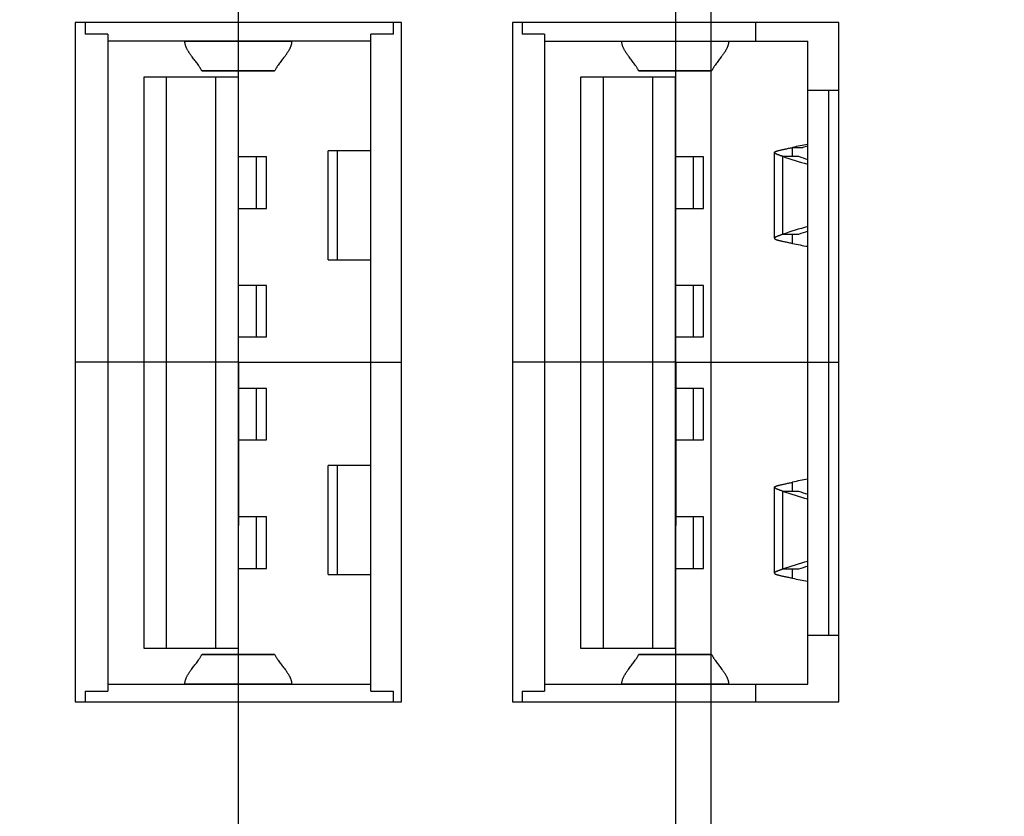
# Model space of a CAD drawing. Header units: inches. Extents: x 0.2 to 16.8, y 0.2 to 10.8.
# Tile 8 of 18: x 8.96 to 9.714, y 6.592 to 7.202. Entities that reach past the tile are written whole.
import ezdxf

# ---------------------------------------------------------------- set-up
doc = ezdxf.new("R2010")
doc.units = ezdxf.units.IN
doc.header["$LTSCALE"] = 0.935
doc.header["$MEASUREMENT"] = 0
doc.linetypes.add('CENTER', pattern=[0.6, 0.375, -0.075, 0.075, -0.075])
doc.layers.get('0').update_dxf_attribs({"linetype": 'CONTINUOUS'})
doc.layers.add('02___PRT_ALL_AXES', color=7, linetype='CONTINUOUS')
doc.layers.add('DIMENSIONS', color=7, linetype='CONTINUOUS')
doc.styles.get("Standard").update_dxf_attribs({"font": 'txt', "width": 0.8})
doc.dimstyles.new('DIMSTYLE_1', dxfattribs={"dimtxt": 0.125, "dimasz": 0.18, "dimexe": 0.18, "dimexo": 0.0625, "dimgap": 0.09, "dimtad": 0, "dimtih": 1, "dimtoh": 1, "dimdec": 3, "dimzin": 4, "dimdsep": 46, "dimtxsty": 'STANDARD', "dimblk": '_FILLED', "dimblk1": '_FILLED', "dimblk2": '_FILLED', "dimcen": 0.09, "dimadec": 0, "dimazin": 0, "dimtp": 0.01, "dimtm": 0.01, "dimtfac": 1, "dimtdec": 3, "dimtofl": 0, "dimtmove": 0, "dimatfit": 3, "dimldrblk": '_FILLED', "dimfxl": 1, "dimtolj": 1, "dimtzin": 4, "dimarcsym": 0})

# ---------------------------------------------------------------- blocks, each defined once
blk = doc.blocks.new('*D14')
at = {"layer": 'DIMENSIONS', "color": 2, "linetype": 'CONTINUOUS'}
blk.add_line((8.79373, 7.26253), (8.79373, 8.94453), dxfattribs=at)
at = {"layer": 'DIMENSIONS', "color": 2, "linetype": 'CONTINUOUS', "insert": (8.73123, 9.00703), "char_height": 0.125, "width": 1.325, "attachment_point": 1, "rotation": 90, "line_spacing_factor": 0.9}
blk.add_mtext('1.057{\\Ftxt.shx;\\W1.000000;\\H0.125000; }[26.85]', dxfattribs=at)
blk = doc.blocks.new('_FILLED')
at = {"color": 0, "linetype": 'BYBLOCK'}
blk.add_solid([(0, 0), (-1, 0.1736), (-1, -0.1736)], dxfattribs=at)
blk = doc.blocks.new('*D15')
at = {"layer": 'DIMENSIONS', "color": 2, "linetype": 'CONTINUOUS'}
blk.add_line((8.45873, 7.26253), (8.45873, 8.94453), dxfattribs=at)
at = {"layer": 'DIMENSIONS', "color": 2, "linetype": 'CONTINUOUS', "insert": (8.39623, 9.00703), "char_height": 0.125, "width": 1.325, "attachment_point": 1, "rotation": 90, "line_spacing_factor": 0.9}
blk.add_mtext('1.392{\\Ftxt.shx;\\W1.000000;\\H0.125000; }[35.36]', dxfattribs=at)
blk = doc.blocks.new('*D17')
at = {"layer": 'DIMENSIONS', "color": 2, "linetype": 'CONTINUOUS'}
blk.add_line((7.65773, 6.66692), (7.65773, 8.94453), dxfattribs=at)
at = {"layer": 'DIMENSIONS', "color": 2, "linetype": 'CONTINUOUS', "insert": (7.59523, 9.00703), "char_height": 0.125, "width": 1.225, "attachment_point": 1, "rotation": 90, "line_spacing_factor": 0.9}
blk.add_mtext('2.193{\\Ftxt.shx;\\W1.000000;\\H0.125000; }[55.7]', dxfattribs=at)
blk = doc.blocks.new('*D26')
at = {"layer": 'DIMENSIONS', "color": 2, "linetype": 'CONTINUOUS'}
blk.add_line((9.12773, 6.46463), (9.12773, 8.94453), dxfattribs=at)
at = {"layer": 'DIMENSIONS', "color": 2, "linetype": 'CONTINUOUS', "insert": (9.06523, 9.00703), "char_height": 0.125, "width": 1.225, "attachment_point": 1, "rotation": 90, "line_spacing_factor": 0.9}
blk.add_mtext('.723{\\Ftxt.shx;\\W1.000000;\\H0.125000; }[18.36]', dxfattribs=at)
blk = doc.blocks.new('*D27')
at = {"layer": 'DIMENSIONS', "color": 2, "linetype": 'CONTINUOUS'}
blk.add_line((9.46273, 6.46463), (9.46273, 8.94453), dxfattribs=at)
at = {"layer": 'DIMENSIONS', "color": 2, "linetype": 'CONTINUOUS', "insert": (9.40023, 9.00703), "char_height": 0.125, "width": 1.125, "attachment_point": 1, "rotation": 90, "line_spacing_factor": 0.9}
blk.add_mtext('.388{\\Ftxt.shx;\\W1.000000;\\H0.125000; }[9.86]', dxfattribs=at)
blk = doc.blocks.new('*D28')
at = {"layer": 'DIMENSIONS', "color": 2, "linetype": 'CONTINUOUS'}
for p, q in [((9.68746, 8.67091), (9.68746, 8.94453)), ((9.48973, 8.52366), (9.68746, 8.67091)), ((9.48973, 5.72263), (9.48973, 8.52366))]:
    blk.add_line(p, q, dxfattribs=at)
at = {"layer": 'DIMENSIONS', "color": 2, "linetype": 'CONTINUOUS', "insert": (9.62496, 9.00703), "char_height": 0.125, "width": 1.125, "attachment_point": 1, "rotation": 90, "line_spacing_factor": 0.9}
blk.add_mtext('.361{\\Ftxt.shx;\\W1.000000;\\H0.125000; }[9.17]', dxfattribs=at)

msp = doc.modelspace()

# ---------------------------------------------------------------- linework, layer by layer
at = {"color": 6, "linetype": 'CONTINUOUS'}
for p, q in [((9.00273, 7.20003), (9.00273, 6.68003)), ((9.25273, 7.20003), (9.00273, 7.20003)), ((9.01036, 7.20003), (9.01036, 7.19099)), ((9.24658, 7.19099), (9.24658, 7.20003)), ((9.25273, 6.68003), (9.25273, 7.20003)), ((9.33773, 7.20003), (9.33773, 6.68003)), ((9.58773, 7.20003), (9.33773, 7.20003)), ((9.345, 7.20003), (9.345, 7.19099)), ((9.52414, 7.18565), (9.52414, 7.20003)), ((9.58773, 6.68003), (9.58773, 7.20003)), ((9.02768, 7.19099), (9.01036, 7.19099)), ((9.02768, 7.19099), (9.02768, 6.6882)), ((9.22926, 6.6882), (9.22926, 7.19099)), ((9.24658, 7.19099), (9.22926, 7.19099)), ((9.36233, 7.19099), (9.345, 7.19099)), ((9.36233, 7.19099), (9.36233, 6.6882)), ((9.22926, 7.18565), (9.02768, 7.18565)), ((9.36233, 7.18565), (9.5639, 7.18565)), ((9.5639, 6.69353), (9.5639, 7.18565)), ((9.12768, 7.1581), (9.05524, 7.1581)), ((9.07256, 7.1581), (9.07256, 6.72109)), ((9.09958, 7.16324), (9.15578, 7.16324)), ((9.09993, 7.1629), (9.15543, 7.1629)), ((9.11036, 7.1581), (9.11036, 6.72109)), ((9.12768, 7.1581), (9.12768, 6.72109)), ((9.38989, 7.1581), (9.38989, 6.72109)), ((9.46233, 7.1581), (9.38989, 7.1581)), ((9.40721, 7.1581), (9.40721, 6.72109)), ((9.43423, 7.16324), (9.49043, 7.16324)), ((9.43458, 7.1629), (9.49008, 7.1629)), ((9.445, 7.1581), (9.445, 6.72109)), ((9.46233, 7.1581), (9.46233, 6.72109)), ((9.5639, 7.14825), (9.58773, 7.14825)), ((9.57965, 7.14825), (9.57965, 6.73093)), ((9.55209, 7.09758), (9.55209, 7.10436)), ((9.14934, 7.09707), (9.12768, 7.09707)), ((9.14161, 7.0577), (9.14161, 7.09707)), ((9.14934, 7.0577), (9.14934, 7.09707)), ((9.19658, 7.01833), (9.19658, 7.1018)), ((9.22926, 7.1018), (9.19658, 7.1018)), ((9.20339, 7.1018), (9.20339, 7.01833)), ((9.48398, 7.09707), (9.46233, 7.09707)), ((9.47626, 7.0577), (9.47626, 7.09707)), ((9.48398, 7.0577), (9.48398, 7.09707)), ((9.53831, 7.03484), (9.53831, 7.10048)), ((9.54445, 7.09758), (9.54445, 7.03775)), ((9.12768, 7.0577), (9.14934, 7.0577)), ((9.46233, 7.0577), (9.48398, 7.0577)), ((9.55209, 7.03096), (9.55209, 7.03775)), ((9.19658, 7.01833), (9.22926, 7.01833)), ((9.14934, 6.99865), (9.12768, 6.99865)), ((9.14161, 6.95928), (9.14161, 6.99865)), ((9.14934, 6.95928), (9.14934, 6.99865)), ((9.48398, 6.99865), (9.46233, 6.99865)), ((9.47626, 6.95928), (9.47626, 6.99865)), ((9.48398, 6.95928), (9.48398, 6.99865)), ((9.12768, 6.95928), (9.14934, 6.95928)), ((9.46233, 6.95928), (9.48398, 6.95928)), ((9.14934, 6.91991), (9.12768, 6.91991)), ((9.14161, 6.88054), (9.14161, 6.91991)), ((9.14934, 6.88054), (9.14934, 6.91991)), ((9.48398, 6.91991), (9.46233, 6.91991)), ((9.47626, 6.88054), (9.47626, 6.91991)), ((9.48398, 6.88054), (9.48398, 6.91991)), ((9.12768, 6.88054), (9.14934, 6.88054)), ((9.46233, 6.88054), (9.48398, 6.88054)), ((9.19658, 6.77738), (9.19658, 6.86085)), ((9.22926, 6.86085), (9.19658, 6.86085)), ((9.20339, 6.86085), (9.20339, 6.77738)), ((9.55209, 6.84128), (9.55209, 6.84807)), ((9.53831, 6.77854), (9.53831, 6.84418)), ((9.54445, 6.84128), (9.54445, 6.78145)), ((9.14934, 6.82148), (9.12768, 6.82148)), ((9.14161, 6.78211), (9.14161, 6.82148)), ((9.14934, 6.78211), (9.14934, 6.82148)), ((9.48398, 6.82148), (9.46233, 6.82148)), ((9.47626, 6.78211), (9.47626, 6.82148)), ((9.48398, 6.78211), (9.48398, 6.82148)), ((9.12768, 6.78211), (9.14934, 6.78211)), ((9.46233, 6.78211), (9.48398, 6.78211)), ((9.55209, 6.77466), (9.55209, 6.78145)), ((9.19658, 6.77738), (9.22926, 6.77738)), ((9.5639, 6.73093), (9.58773, 6.73093)), ((9.05524, 6.72109), (9.12768, 6.72109)), ((9.38989, 6.72109), (9.46233, 6.72109)), ((9.15578, 6.71594), (9.09958, 6.71594)), ((9.15543, 6.71628), (9.09993, 6.71628)), ((9.49043, 6.71594), (9.43423, 6.71594)), ((9.49008, 6.71628), (9.43458, 6.71628)), ((9.02768, 6.69353), (9.22926, 6.69353)), ((9.36233, 6.69353), (9.5639, 6.69353)), ((9.52414, 6.68003), (9.52414, 6.69353)), ((9.01036, 6.6882), (9.01036, 6.68003)), ((9.01036, 6.6882), (9.02768, 6.6882)), ((9.22926, 6.6882), (9.24658, 6.6882)), ((9.24658, 6.68003), (9.24658, 6.6882)), ((9.345, 6.6882), (9.345, 6.68003)), ((9.345, 6.6882), (9.36233, 6.6882)), ((9.00273, 6.68003), (9.25273, 6.68003)), ((9.33773, 6.68003), (9.58773, 6.68003))]:
    msp.add_line(p, q, dxfattribs=at)
at = {"color": 7, "linetype": 'CONTINUOUS'}
for p, q in [((9.16857, 7.1855), (9.08679, 7.1855)), ((9.09517, 7.18565), (9.09529, 7.1855)), ((9.16008, 7.1855), (9.16019, 7.18565)), ((9.50322, 7.1855), (9.42144, 7.1855)), ((9.42982, 7.18565), (9.42993, 7.1855)), ((9.49472, 7.1855), (9.49484, 7.18565)), ((9.05524, 7.1581), (9.05524, 6.72109)), ((9.09994, 7.1629), (9.09958, 7.16324)), ((9.15543, 7.1629), (9.15578, 7.16324)), ((9.43458, 7.1629), (9.43423, 7.16324)), ((9.49007, 7.1629), (9.49043, 7.16324)), ((9.55209, 7.10436), (9.55997, 7.10436)), ((9.54445, 7.09758), (9.55669, 7.09758)), ((9.55669, 7.03775), (9.54445, 7.03775)), ((9.54445, 6.84128), (9.55669, 6.84128)), ((9.55669, 6.78145), (9.54445, 6.78145)), ((9.09994, 6.71628), (9.09958, 6.71594)), ((9.15543, 6.71628), (9.15578, 6.71594)), ((9.43458, 6.71628), (9.43423, 6.71594)), ((9.49007, 6.71628), (9.49043, 6.71594)), ((9.08679, 6.69368), (9.16857, 6.69368)), ((9.09529, 6.69368), (9.09517, 6.69353)), ((9.16019, 6.69353), (9.16008, 6.69368)), ((9.42144, 6.69368), (9.50322, 6.69368)), ((9.42993, 6.69368), (9.42982, 6.69353)), ((9.49484, 6.69353), (9.49472, 6.69368))]:
    msp.add_line(p, q, dxfattribs=at)
at = {"color": 6, "linetype": 'CONTINUOUS'}
for centre, radius, start, end in [((9.58862, 6.94769), 0.16088, 98.83674, 103.12261), ((9.63125, 7.3435), 0.26079, 250.55979, 255.03401), ((9.63125, 6.79183), 0.26079, 104.96599, 109.44021), ((9.63125, 7.0872), 0.26079, 250.55979, 255.03401), ((9.63125, 6.53553), 0.26079, 104.96599, 109.44021)]:
    msp.add_arc(centre, radius, start, end, dxfattribs=at)
at = {"color": 7, "linetype": 'CONTINUOUS'}
for centre, radius, start, end in [((9.59662, 6.94707), 0.16151, 101.6888, 103.1189), ((9.64449, 7.34652), 0.26397, 250.57242, 252.22375), ((9.64473, 6.78809), 0.26472, 107.77861, 109.42526), ((9.58862, 7.18764), 0.16088, 256.87739, 261.16326), ((9.58862, 6.69139), 0.16088, 98.83674, 103.12261), ((9.64449, 7.09022), 0.26397, 250.57242, 252.22375), ((9.64473, 6.53179), 0.26472, 107.77861, 109.42526), ((9.58862, 6.93134), 0.16088, 256.87739, 261.16326)]:
    msp.add_arc(centre, radius, start, end, dxfattribs=at)
for points, knots in [([(9.09958, 7.16324), (9.09947, 7.16348), (9.09924, 7.16395), (9.09886, 7.16464), (9.09846, 7.16534), (9.09803, 7.16603), (9.09758, 7.16673), (9.09694, 7.16766), (9.09611, 7.16882), (9.09507, 7.1702), (9.094, 7.17158), (9.09293, 7.17297), (9.09206, 7.17412), (9.09137, 7.17505), (9.09087, 7.17574), (9.09039, 7.17644), (9.08992, 7.17713), (9.08948, 7.17783), (9.08906, 7.17852), (9.08866, 7.17922), (9.0883, 7.17991), (9.08797, 7.18061), (9.08767, 7.18131), (9.08742, 7.18201), (9.0872, 7.1827), (9.08702, 7.1834), (9.08689, 7.1841), (9.08681, 7.1848), (9.08679, 7.18527), (9.08679, 7.1855)], [0, 0, 0, 0, 0.029893, 0.060325, 0.09128, 0.122729, 0.154638, 0.186963, 0.252663, 0.319403, 0.386705, 0.454077, 0.521035, 0.554213, 0.587114, 0.619678, 0.65185, 0.683581, 0.714828, 0.745557, 0.775748, 0.805394, 0.834499, 0.863081, 0.891176, 0.918831, 0.946119, 0.973134, 1, 1, 1, 1]), ([(9.16857, 7.1855), (9.16857, 7.18527), (9.16855, 7.1848), (9.16847, 7.1841), (9.16834, 7.1834), (9.16817, 7.1827), (9.16795, 7.18201), (9.16769, 7.18131), (9.16739, 7.18061), (9.16706, 7.17991), (9.1667, 7.17922), (9.16631, 7.17852), (9.16589, 7.17783), (9.16544, 7.17713), (9.16498, 7.17644), (9.16449, 7.17574), (9.16399, 7.17505), (9.16331, 7.17412), (9.16243, 7.17297), (9.16136, 7.17158), (9.1603, 7.1702), (9.15926, 7.16882), (9.15842, 7.16766), (9.15779, 7.16673), (9.15734, 7.16603), (9.15691, 7.16534), (9.1565, 7.16464), (9.15612, 7.16395), (9.15589, 7.16348), (9.15578, 7.16324)], [0, 0, 0, 0, 0.026866, 0.053881, 0.081169, 0.108824, 0.136919, 0.165502, 0.194606, 0.224252, 0.254443, 0.285172, 0.316418, 0.348148, 0.380321, 0.412885, 0.445786, 0.478966, 0.545926, 0.613299, 0.6806, 0.747338, 0.813037, 0.845362, 0.87727, 0.90872, 0.939675, 0.970107, 1, 1, 1, 1]), ([(9.43423, 7.16324), (9.43412, 7.16348), (9.43389, 7.16395), (9.43351, 7.16464), (9.4331, 7.16534), (9.43267, 7.16603), (9.43222, 7.16673), (9.43159, 7.16766), (9.43075, 7.16882), (9.42971, 7.1702), (9.42865, 7.17158), (9.42758, 7.17297), (9.4267, 7.17412), (9.42602, 7.17505), (9.42552, 7.17574), (9.42503, 7.17644), (9.42457, 7.17713), (9.42412, 7.17783), (9.4237, 7.17852), (9.42331, 7.17922), (9.42295, 7.17991), (9.42261, 7.18061), (9.42232, 7.18131), (9.42206, 7.18201), (9.42184, 7.1827), (9.42167, 7.1834), (9.42154, 7.1841), (9.42146, 7.1848), (9.42144, 7.18527), (9.42144, 7.1855)], [0, 0, 0, 0, 0.029893, 0.060325, 0.09128, 0.122729, 0.154638, 0.186963, 0.252663, 0.319403, 0.386705, 0.454077, 0.521035, 0.554213, 0.587114, 0.619678, 0.65185, 0.683581, 0.714828, 0.745557, 0.775748, 0.805394, 0.834499, 0.863081, 0.891176, 0.918831, 0.946119, 0.973134, 1, 1, 1, 1]), ([(9.50322, 7.1855), (9.50322, 7.18527), (9.5032, 7.1848), (9.50312, 7.1841), (9.50299, 7.1834), (9.50281, 7.1827), (9.50259, 7.18201), (9.50234, 7.18131), (9.50204, 7.18061), (9.50171, 7.17991), (9.50135, 7.17922), (9.50095, 7.17852), (9.50053, 7.17783), (9.50009, 7.17713), (9.49962, 7.17644), (9.49914, 7.17574), (9.49864, 7.17505), (9.49795, 7.17412), (9.49708, 7.17297), (9.49601, 7.17158), (9.49494, 7.1702), (9.4939, 7.16882), (9.49307, 7.16766), (9.49243, 7.16673), (9.49198, 7.16603), (9.49155, 7.16534), (9.49115, 7.16464), (9.49077, 7.16395), (9.49054, 7.16348), (9.49043, 7.16324)], [0, 0, 0, 0, 0.026866, 0.053881, 0.081169, 0.108824, 0.136919, 0.165502, 0.194606, 0.224252, 0.254443, 0.285172, 0.316418, 0.348148, 0.380321, 0.412885, 0.445786, 0.478966, 0.545926, 0.613299, 0.6806, 0.747338, 0.813037, 0.845362, 0.87727, 0.90872, 0.939675, 0.970107, 1, 1, 1, 1]), ([(9.53831, 7.10049), (9.53831, 7.10051), (9.53832, 7.10055), (9.53833, 7.1006), (9.53835, 7.10065), (9.53837, 7.1007), (9.53841, 7.10076), (9.53846, 7.10083), (9.53855, 7.10091), (9.53869, 7.10102), (9.53882, 7.1011), (9.53894, 7.10116), (9.53904, 7.10121), (9.53915, 7.10126), (9.5393, 7.10133), (9.53951, 7.10142), (9.53979, 7.10152), (9.5401, 7.10162), (9.54043, 7.10172), (9.54079, 7.10183), (9.54118, 7.10193), (9.54159, 7.10204), (9.5422, 7.10219), (9.54301, 7.10238), (9.54406, 7.10261), (9.54521, 7.10286), (9.54644, 7.10312), (9.54776, 7.1034), (9.54914, 7.1037), (9.5506, 7.10402), (9.55159, 7.10425), (9.55209, 7.10436)], [0, 0, 0, 0, 0.003636, 0.007321, 0.011125, 0.015112, 0.019337, 0.023847, 0.033857, 0.045379, 0.058558, 0.065801, 0.073488, 0.081624, 0.090212, 0.108755, 0.12913, 0.151338, 0.175377, 0.201237, 0.228909, 0.258377, 0.289619, 0.357297, 0.431681, 0.512496, 0.599462, 0.692206, 0.790219, 0.892987, 1, 1, 1, 1]), ([(9.54445, 7.09758), (9.54422, 7.09766), (9.54376, 7.09782), (9.54308, 7.09806), (9.54245, 7.09828), (9.54186, 7.0985), (9.54131, 7.0987), (9.5408, 7.0989), (9.54033, 7.09908), (9.53992, 7.09926), (9.5396, 7.09941), (9.53937, 7.09952), (9.53921, 7.0996), (9.53907, 7.09968), (9.53894, 7.09976), (9.53882, 7.09984), (9.53872, 7.09991), (9.53862, 7.09999), (9.53854, 7.10006), (9.53847, 7.10014), (9.53841, 7.10021), (9.53837, 7.10028), (9.53834, 7.10035), (9.53832, 7.10042), (9.53831, 7.10047), (9.53831, 7.10049)], [0, 0, 0, 0, 0.108318, 0.211041, 0.307979, 0.398946, 0.483759, 0.562241, 0.634223, 0.699592, 0.758341, 0.785241, 0.810502, 0.834133, 0.856151, 0.876577, 0.895443, 0.912787, 0.928668, 0.943161, 0.956371, 0.968444, 0.97957, 0.989991, 1, 1, 1, 1]), ([(9.54445, 7.03775), (9.54422, 7.03766), (9.54376, 7.0375), (9.54308, 7.03727), (9.54245, 7.03704), (9.54186, 7.03683), (9.54131, 7.03662), (9.5408, 7.03643), (9.54033, 7.03624), (9.53992, 7.03606), (9.5396, 7.03592), (9.53937, 7.0358), (9.53921, 7.03572), (9.53907, 7.03564), (9.53894, 7.03556), (9.53882, 7.03548), (9.53872, 7.03541), (9.53862, 7.03533), (9.53854, 7.03526), (9.53847, 7.03519), (9.53841, 7.03511), (9.53837, 7.03504), (9.53834, 7.03497), (9.53832, 7.0349), (9.53831, 7.03485), (9.53831, 7.03483)], [0, 0, 0, 0, 0.108327, 0.21106, 0.30801, 0.398989, 0.483814, 0.562307, 0.634299, 0.699674, 0.758422, 0.78532, 0.810578, 0.834205, 0.856218, 0.876638, 0.895497, 0.912835, 0.928709, 0.943195, 0.956398, 0.968463, 0.979582, 0.989996, 1, 1, 1, 1]), ([(9.53831, 7.03483), (9.53831, 7.03481), (9.53832, 7.03478), (9.53833, 7.03472), (9.53835, 7.03467), (9.53837, 7.03462), (9.53841, 7.03457), (9.53846, 7.0345), (9.53855, 7.03441), (9.53869, 7.03431), (9.53882, 7.03423), (9.53894, 7.03416), (9.53904, 7.03411), (9.53915, 7.03406), (9.5393, 7.03399), (9.53952, 7.03391), (9.53979, 7.03381), (9.5401, 7.0337), (9.54043, 7.0336), (9.54079, 7.0335), (9.54118, 7.03339), (9.54159, 7.03329), (9.5422, 7.03314), (9.54301, 7.03295), (9.54407, 7.03271), (9.54521, 7.03246), (9.54644, 7.0322), (9.54776, 7.03192), (9.54914, 7.03162), (9.5506, 7.0313), (9.55159, 7.03108), (9.55209, 7.03096)], [0, 0, 0, 0, 0.003634, 0.007317, 0.01112, 0.015107, 0.019331, 0.02384, 0.033851, 0.045373, 0.058553, 0.065796, 0.073484, 0.08162, 0.090209, 0.108753, 0.129127, 0.151336, 0.175374, 0.201235, 0.228906, 0.258373, 0.289614, 0.35729, 0.431672, 0.512487, 0.599457, 0.692204, 0.79022, 0.892989, 1, 1, 1, 1]), ([(9.53831, 6.84419), (9.53831, 6.84421), (9.53832, 6.84425), (9.53833, 6.8443), (9.53835, 6.84435), (9.53837, 6.8444), (9.53841, 6.84446), (9.53846, 6.84453), (9.53855, 6.84461), (9.53869, 6.84472), (9.53882, 6.8448), (9.53894, 6.84486), (9.53904, 6.84491), (9.53915, 6.84496), (9.5393, 6.84503), (9.53951, 6.84512), (9.53979, 6.84522), (9.5401, 6.84532), (9.54043, 6.84542), (9.54079, 6.84553), (9.54118, 6.84563), (9.54159, 6.84574), (9.5422, 6.84589), (9.54301, 6.84608), (9.54406, 6.84631), (9.54521, 6.84656), (9.54644, 6.84682), (9.54776, 6.8471), (9.54914, 6.8474), (9.5506, 6.84772), (9.55159, 6.84795), (9.55209, 6.84807)], [0, 0, 0, 0, 0.003636, 0.007321, 0.011125, 0.015112, 0.019337, 0.023847, 0.033857, 0.045379, 0.058558, 0.065801, 0.073488, 0.081624, 0.090212, 0.108755, 0.12913, 0.151338, 0.175377, 0.201237, 0.228909, 0.258377, 0.289619, 0.357297, 0.431681, 0.512496, 0.599462, 0.692206, 0.790219, 0.892987, 1, 1, 1, 1]), ([(9.54445, 6.84128), (9.54422, 6.84136), (9.54376, 6.84152), (9.54308, 6.84176), (9.54245, 6.84198), (9.54186, 6.8422), (9.54131, 6.8424), (9.5408, 6.8426), (9.54033, 6.84278), (9.53992, 6.84296), (9.5396, 6.84311), (9.53937, 6.84322), (9.53921, 6.8433), (9.53907, 6.84338), (9.53894, 6.84346), (9.53882, 6.84354), (9.53872, 6.84362), (9.53862, 6.84369), (9.53854, 6.84376), (9.53847, 6.84384), (9.53841, 6.84391), (9.53837, 6.84398), (9.53834, 6.84405), (9.53832, 6.84412), (9.53831, 6.84417), (9.53831, 6.84419)], [0, 0, 0, 0, 0.108318, 0.211041, 0.307979, 0.398946, 0.483759, 0.562241, 0.634223, 0.699592, 0.758341, 0.785241, 0.810502, 0.834133, 0.856151, 0.876577, 0.895443, 0.912787, 0.928668, 0.943161, 0.956371, 0.968444, 0.97957, 0.989991, 1, 1, 1, 1]), ([(9.54445, 6.78145), (9.54422, 6.78137), (9.54376, 6.7812), (9.54308, 6.78097), (9.54245, 6.78074), (9.54186, 6.78053), (9.54131, 6.78032), (9.5408, 6.78013), (9.54033, 6.77994), (9.53992, 6.77976), (9.5396, 6.77962), (9.53937, 6.7795), (9.53921, 6.77942), (9.53907, 6.77934), (9.53894, 6.77926), (9.53882, 6.77919), (9.53872, 6.77911), (9.53862, 6.77903), (9.53854, 6.77896), (9.53847, 6.77889), (9.53841, 6.77881), (9.53837, 6.77874), (9.53834, 6.77867), (9.53832, 6.7786), (9.53831, 6.77855), (9.53831, 6.77853)], [0, 0, 0, 0, 0.108327, 0.21106, 0.30801, 0.398989, 0.483814, 0.562307, 0.634299, 0.699674, 0.758422, 0.78532, 0.810578, 0.834205, 0.856218, 0.876638, 0.895497, 0.912835, 0.928709, 0.943195, 0.956398, 0.968463, 0.979582, 0.989996, 1, 1, 1, 1]), ([(9.53831, 6.77853), (9.53831, 6.77851), (9.53832, 6.77848), (9.53833, 6.77843), (9.53835, 6.77837), (9.53837, 6.77832), (9.53841, 6.77827), (9.53846, 6.7782), (9.53855, 6.77811), (9.53869, 6.77801), (9.53882, 6.77793), (9.53894, 6.77786), (9.53904, 6.77781), (9.53915, 6.77776), (9.5393, 6.77769), (9.53952, 6.77761), (9.53979, 6.77751), (9.5401, 6.77741), (9.54043, 6.7773), (9.54079, 6.7772), (9.54118, 6.77709), (9.54159, 6.77699), (9.5422, 6.77684), (9.54301, 6.77665), (9.54407, 6.77641), (9.54521, 6.77616), (9.54644, 6.7759), (9.54776, 6.77562), (9.54914, 6.77533), (9.5506, 6.775), (9.55159, 6.77478), (9.55209, 6.77466)], [0, 0, 0, 0, 0.003634, 0.007317, 0.01112, 0.015107, 0.019331, 0.02384, 0.033851, 0.045373, 0.058553, 0.065796, 0.073484, 0.08162, 0.090209, 0.108753, 0.129127, 0.151336, 0.175374, 0.201235, 0.228906, 0.258373, 0.289614, 0.35729, 0.431672, 0.512487, 0.599457, 0.692204, 0.79022, 0.892989, 1, 1, 1, 1]), ([(9.08679, 6.69368), (9.08679, 6.69391), (9.08681, 6.69438), (9.08689, 6.69508), (9.08702, 6.69578), (9.0872, 6.69648), (9.08742, 6.69718), (9.08767, 6.69787), (9.08797, 6.69857), (9.0883, 6.69927), (9.08866, 6.69996), (9.08906, 6.70066), (9.08948, 6.70135), (9.08992, 6.70205), (9.09039, 6.70274), (9.09087, 6.70344), (9.09137, 6.70413), (9.09206, 6.70506), (9.09293, 6.70622), (9.094, 6.7076), (9.09507, 6.70898), (9.09611, 6.71037), (9.09694, 6.71153), (9.09758, 6.71246), (9.09803, 6.71315), (9.09846, 6.71385), (9.09886, 6.71454), (9.09924, 6.71524), (9.09947, 6.71571), (9.09958, 6.71594)], [0, 0, 0, 0, 0.026866, 0.053881, 0.081169, 0.108824, 0.136919, 0.165502, 0.194606, 0.224252, 0.254443, 0.285172, 0.316418, 0.348148, 0.380321, 0.412885, 0.445786, 0.478966, 0.545926, 0.613299, 0.6806, 0.747338, 0.813037, 0.845362, 0.87727, 0.90872, 0.939675, 0.970107, 1, 1, 1, 1]), ([(9.15578, 6.71594), (9.15589, 6.71571), (9.15612, 6.71524), (9.1565, 6.71454), (9.15691, 6.71385), (9.15734, 6.71315), (9.15779, 6.71246), (9.15842, 6.71153), (9.15926, 6.71037), (9.1603, 6.70898), (9.16136, 6.7076), (9.16243, 6.70622), (9.16331, 6.70506), (9.16399, 6.70413), (9.16449, 6.70344), (9.16498, 6.70274), (9.16544, 6.70205), (9.16589, 6.70135), (9.16631, 6.70066), (9.1667, 6.69996), (9.16706, 6.69927), (9.16739, 6.69857), (9.16769, 6.69787), (9.16795, 6.69718), (9.16817, 6.69648), (9.16834, 6.69578), (9.16847, 6.69508), (9.16855, 6.69438), (9.16857, 6.69391), (9.16857, 6.69368)], [0, 0, 0, 0, 0.029893, 0.060325, 0.09128, 0.122729, 0.154638, 0.186963, 0.252663, 0.319403, 0.386705, 0.454077, 0.521035, 0.554213, 0.587114, 0.619678, 0.65185, 0.683581, 0.714828, 0.745557, 0.775748, 0.805394, 0.834499, 0.863081, 0.891176, 0.918831, 0.946119, 0.973134, 1, 1, 1, 1]), ([(9.42144, 6.69368), (9.42144, 6.69391), (9.42146, 6.69438), (9.42154, 6.69508), (9.42167, 6.69578), (9.42184, 6.69648), (9.42206, 6.69718), (9.42232, 6.69787), (9.42261, 6.69857), (9.42295, 6.69927), (9.42331, 6.69996), (9.4237, 6.70066), (9.42412, 6.70135), (9.42457, 6.70205), (9.42503, 6.70274), (9.42552, 6.70344), (9.42602, 6.70413), (9.4267, 6.70506), (9.42758, 6.70622), (9.42865, 6.7076), (9.42971, 6.70898), (9.43075, 6.71037), (9.43159, 6.71153), (9.43222, 6.71246), (9.43267, 6.71315), (9.4331, 6.71385), (9.43351, 6.71454), (9.43389, 6.71524), (9.43412, 6.71571), (9.43423, 6.71594)], [0, 0, 0, 0, 0.026866, 0.053881, 0.081169, 0.108824, 0.136919, 0.165502, 0.194606, 0.224252, 0.254443, 0.285172, 0.316418, 0.348148, 0.380321, 0.412885, 0.445786, 0.478966, 0.545926, 0.613299, 0.6806, 0.747338, 0.813037, 0.845362, 0.87727, 0.90872, 0.939675, 0.970107, 1, 1, 1, 1]), ([(9.49043, 6.71594), (9.49054, 6.71571), (9.49077, 6.71524), (9.49115, 6.71454), (9.49155, 6.71385), (9.49198, 6.71315), (9.49243, 6.71246), (9.49307, 6.71153), (9.4939, 6.71037), (9.49494, 6.70898), (9.49601, 6.7076), (9.49708, 6.70622), (9.49795, 6.70506), (9.49864, 6.70413), (9.49914, 6.70344), (9.49962, 6.70274), (9.50009, 6.70205), (9.50053, 6.70135), (9.50095, 6.70066), (9.50135, 6.69996), (9.50171, 6.69927), (9.50204, 6.69857), (9.50234, 6.69787), (9.50259, 6.69718), (9.50281, 6.69648), (9.50299, 6.69578), (9.50312, 6.69508), (9.5032, 6.69438), (9.50322, 6.69391), (9.50322, 6.69368)], [0, 0, 0, 0, 0.029893, 0.060325, 0.09128, 0.122729, 0.154638, 0.186963, 0.252663, 0.319403, 0.386705, 0.454077, 0.521035, 0.554213, 0.587114, 0.619678, 0.65185, 0.683581, 0.714828, 0.745557, 0.775748, 0.805394, 0.834499, 0.863081, 0.891176, 0.918831, 0.946119, 0.973134, 1, 1, 1, 1])]:
    msp.add_open_spline(points, degree=3, knots=knots, dxfattribs=at)
at = {"layer": '02___PRT_ALL_AXES', "color": 7, "linetype": 'CENTER'}
for p, q in [((9.12773, 6.94003), (9.12773, 7.06513)), ((9.46273, 6.94003), (9.46273, 7.06513)), ((9.12773, 6.94003), (9.00263, 6.94003)), ((9.12773, 6.94003), (9.12773, 6.81493)), ((9.12773, 6.94003), (9.25283, 6.94003)), ((9.46273, 6.94003), (9.33763, 6.94003)), ((9.46273, 6.94003), (9.46273, 6.81493)), ((9.46273, 6.94003), (9.58783, 6.94003))]:
    msp.add_line(p, q, dxfattribs=at)

# ---------------------------------------------------------------- dimensions: what is measured, and where the dimension line sits
at = {"layer": 'DIMENSIONS', "color": 2, "linetype": 'CONTINUOUS'}
for feature_location, offset, dtype, origin, picture, middle in [((8.45873, 7.26253), (0, 1.682), 1, (9.85073, 7.20003), '*D15', (8.45873, 9.66953)), ((8.79373, 7.26253), (0, 1.682), 1, (9.85073, 7.20003), '*D14', (8.79373, 9.66953)), ((7.65773, 6.66692), (0, 2.27761), 1, (9.85073, 6.60442), '*D17', (7.65773, 9.61953)), ((9.12773, 6.46463), (0, 2.4799), 1, (9.85073, 6.40213), '*D26', (9.12773, 9.61953)), ((9.46273, 6.46463), (0, 2.4799), 1, (9.85073, 6.40213), '*D27', (9.46273, 9.56953)), ((9.4897261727, 5.7226323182), (0.1977330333, 3.2219), 0, (9.8507261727, 5.6601323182), '*D28', (9.687459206, 9.5695323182))]:
    dim = msp.add_ordinate_dim(feature_location=feature_location, offset=offset, dtype=dtype, origin=origin, dimstyle='DIMSTYLE_1', dxfattribs=at)
    dim.commit()
    dim.dimension.update_dxf_attribs({"geometry": picture, "text_midpoint": middle})

doc.saveas('drawing.dxf')
